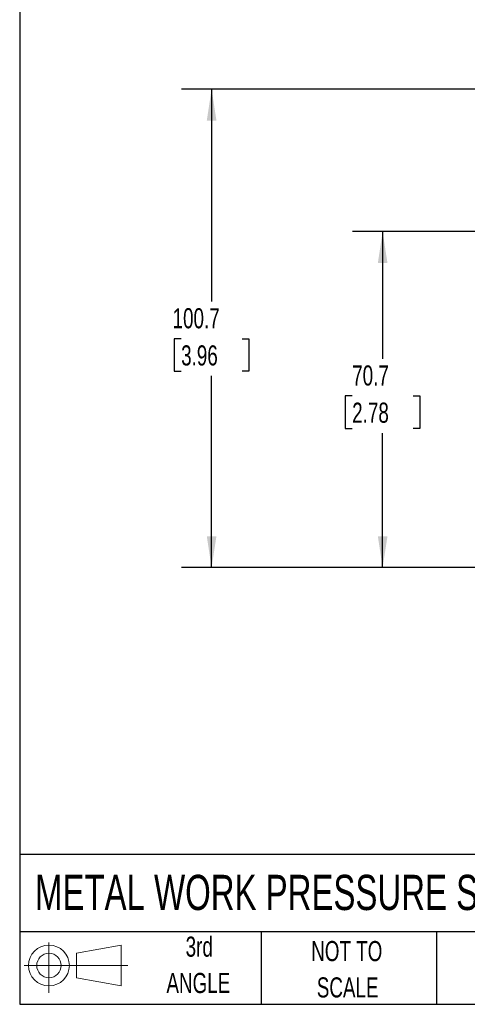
# Model space of a CAD drawing. Header units: millimetres. Extents: x 13 to 546, y 13 to 419.
# Tile 1 of 16: x 13 to 107, y 13 to 220. Entities that reach past the tile are written whole.
import ezdxf

# ---------------------------------------------------------------- set-up
doc = ezdxf.new("R2010")
doc.units = ezdxf.units.MM
doc.header["$LTSCALE"] = 2
doc.layers.add('DIMENSIONS', color=140, linetype='Continuous', lineweight=25)
doc.layers.add('TEXT', color=140, linetype='Continuous', lineweight=25)
doc.layers.add('SLD-DEFPOINTS', color=7, linetype='Continuous')
doc.styles.add('SLDTEXTSTYLE0', font='TXT', dxfattribs={"width": 0.7})
doc.dimstyles.new('SLDDIMSTYLE1', dxfattribs={"dimtxt": 4.316016, "dimasz": 6.604, "dimexe": 0, "dimexo": 0.0625, "dimgap": 1.079004, "dimtad": 0, "dimtih": 1, "dimtoh": 1, "dimrnd": 1e-09, "dimzin": 12, "dimdsep": 46, "dimtxsty": 'SLDTEXTSTYLE0', "dimsah": 1, "dimcen": 0.09, "dimadec": 0, "dimazin": 3, "dimtfac": 1, "dimtofl": 0, "dimtmove": 0, "dimatfit": 3, "dimfxl": 0, "dimfrac": 2, "dimtolj": 1, "dimtzin": 12, "dimarcsym": 0})

# ---------------------------------------------------------------- blocks, each defined once
blk = doc.blocks.new('Block11')
at = {"color": 7, "linetype": 'Continuous', "lineweight": 18}
for p, q in [((5.18, 10.62), (5.18, 0)), ((10.96, 8.33), (20.35, 10.06)), ((10.96, 3.19), (10.96, 8.33)), ((20.35, 10.06), (20.35, 1.46)), ((0, 5.76), (21.75, 5.76)), ((10.96, 3.19), (20.35, 1.46))]:
    blk.add_line(p, q, dxfattribs=at)
for radius in [4.3, 2.57]:
    blk.add_circle((5.18, 5.76), radius, dxfattribs=at)
blk = doc.blocks.new('Block12')
at = {"layer": 'SLD-DEFPOINTS'}
blk.add_blockref('Block11', (0, 0), dxfattribs=at)
blk = doc.blocks.new('SW_NOTE_0_3')
at = {"layer": 'TEXT', "color": 0, "char_height": 4.233, "attachment_point": 2, "style": 'SLDTEXTSTYLE0'}
for s, insert in [('NOT TO', (10.52, 5.46)), ('SCALE', (10.71, -2.19))]:
    blk.add_mtext(s, dxfattribs=dict(at, insert=insert))
blk = doc.blocks.new('SW_NOTE_0_4')
at = {"layer": 'TEXT', "color": 0, "char_height": 4.233, "attachment_point": 2, "style": 'SLDTEXTSTYLE0'}
for s, insert in [('3rd', (4.63, 5.46)), ('ANGLE', (4.44, -2.19))]:
    blk.add_mtext(s, dxfattribs=dict(at, insert=insert))
blk = doc.blocks.new('_D_3')
at = {"layer": 'DIMENSIONS'}
for p, q in [((123.85, 175.31), (82.74, 175.31)), ((89.09, 175.31), (89.09, 148.56)), ((82.68, 140.73), (81.23, 140.73)), ((81.23, 140.73), (81.23, 133.87)), ((95.5, 140.73), (96.95, 140.73)), ((96.95, 140.73), (96.95, 133.87)), ((81.23, 133.87), (82.68, 133.87)), ((89.09, 104.61), (89.09, 132.91)), ((96.95, 133.87), (95.5, 133.87)), ((124.05, 104.61), (82.74, 104.61))]:
    blk.add_line(p, q, dxfattribs=at)
for points in [[(89.09, 175.31), (88.08, 168.7), (90.11, 168.7)], [(89.09, 104.61), (90.11, 111.21), (88.08, 111.21)]]:
    blk.add_solid(points, dxfattribs=at)
at = {"layer": 'DIMENSIONS', "char_height": 4.233, "attachment_point": 1, "style": 'SLDTEXTSTYLE0'}
for s, insert in [('70.7', (82.68, 147.16)), ('2.78', (82.68, 139.33))]:
    blk.add_mtext(s, dxfattribs=dict(at, insert=insert))
blk = doc.blocks.new('_D_4')
at = {"layer": 'DIMENSIONS'}
for p, q in [((146.38, 205.31), (46.74, 205.31)), ((53.09, 205.31), (53.09, 160.61)), ((46.68, 152.78), (45.23, 152.78)), ((45.23, 152.78), (45.23, 145.92)), ((59.5, 152.78), (60.95, 152.78)), ((60.95, 152.78), (60.95, 145.92)), ((45.23, 145.92), (46.68, 145.92)), ((60.95, 145.92), (59.5, 145.92)), ((53.09, 104.61), (53.09, 144.96)), ((124.05, 104.61), (46.74, 104.61))]:
    blk.add_line(p, q, dxfattribs=at)
for points in [[(53.09, 205.31), (52.08, 198.7), (54.11, 198.7)], [(53.09, 104.61), (54.11, 111.21), (52.08, 111.21)]]:
    blk.add_solid(points, dxfattribs=at)
at = {"layer": 'DIMENSIONS', "char_height": 4.233, "attachment_point": 1, "style": 'SLDTEXTSTYLE0'}
for s, insert in [('100.7', (44.88, 159.2)), ('3.96', (46.68, 151.38))]:
    blk.add_mtext(s, dxfattribs=dict(at, insert=insert))

msp = doc.modelspace()

# ---------------------------------------------------------------- linework, layer by layer
at = {"layer": 'TEXT'}
for p, q in [((12.7, 419.1), (12.7, 12.7)), ((546.1, 44.252), (12.7, 44.252)), ((546.1, 27.94), (12.7, 27.94)), ((63.5, 27.94), (63.5, 12.7)), ((100.423, 27.94), (100.423, 12.7)), ((12.7, 12.7), (546.1, 12.7))]:
    msp.add_line(p, q, dxfattribs=at)

# ---------------------------------------------------------------- block references
at = {"layer": 'SLD-DEFPOINTS'}
msp.add_blockref('Block12', (13.676, 15.108), dxfattribs=at)
at = {"layer": 'TEXT'}
for name, p in [('SW_NOTE_0_4', (45.863, 21.492)), ('SW_NOTE_0_3', (71.019, 20.561))]:
    msp.add_blockref(name, p, dxfattribs=at)

# ---------------------------------------------------------------- texts
at = {"layer": 'TEXT', "insert": (15.931, 39.949), "char_height": 7.40833, "attachment_point": 1, "style": 'SLDTEXTSTYLE0'}
msp.add_mtext('METAL WORK PRESSURE SWITCH SIZE 2', dxfattribs=at)

# ---------------------------------------------------------------- dimensions: what is measured, and where the dimension line sits
at = {"layer": 'DIMENSIONS'}
for base, p1, p2, picture, middle in [((53.091, 205.306), (126.591, 104.606), (148.92, 205.306), '_D_4', (53.091, 152.781)), ((89.091, 104.606), (126.391, 175.306), (126.591, 104.606), '_D_3', (89.091, 140.733))]:
    dim = msp.add_linear_dim(base=base, p1=p1, p2=p2, angle=90, dimstyle='SLDDIMSTYLE1', dxfattribs=at)
    dim.commit()
    dim.dimension.update_dxf_attribs({"geometry": picture, "text_midpoint": middle, "dimtype": 160})

doc.saveas('drawing.dxf')
